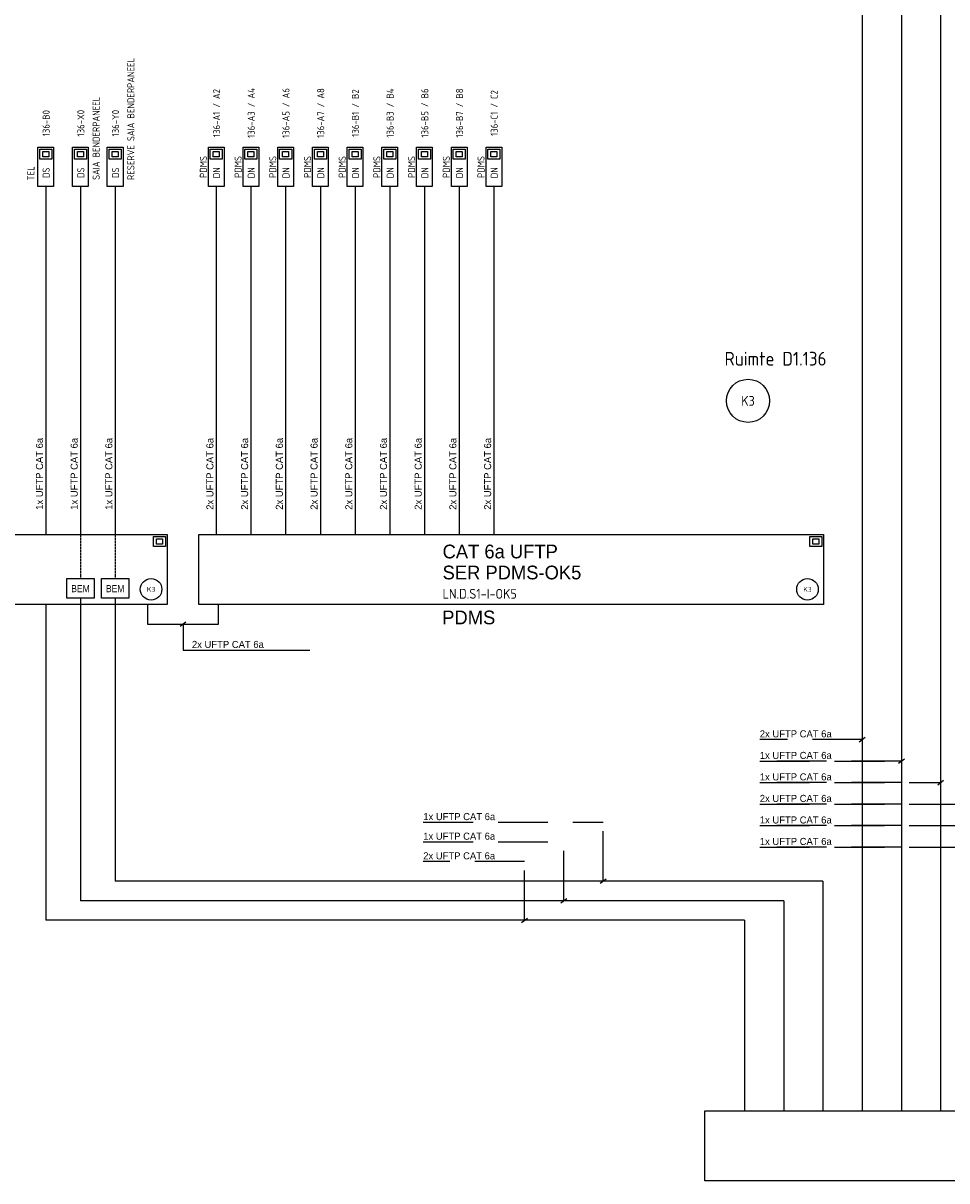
# Model space of a CAD drawing. Header units: millimetres. Extents: x -54 to 1704, y -342 to 469.
# Tile 2 of 17: x 77 to 313, y -336 to -41. Entities that reach past the tile are written whole.
import ezdxf
from ezdxf.enums import TextEntityAlignment as Align

# ---------------------------------------------------------------- set-up
doc = ezdxf.new("R2010")
doc.units = ezdxf.units.MM
doc.linetypes.add('DASHED', pattern=[19.05, 12.7, -6.35])
for name, color, linetype in [('AT$1A---_BIJSCHRIFT', 7, 'Continuous'), ('AT$1A---_TEKST', 2, 'Continuous'), ('E--L6100', 3, 'Continuous'), ('E--L6400', 3, 'Continuous'), ('EB6122--_ATTRIB', 2, 'Continuous'), ('EB6441--_ATTRIB', 2, 'Continuous'), ('EL6122--_AARD-NEN3134', 3, 'Continuous'), ('EL6441--_DN', 7, 'Continuous')]:
    doc.layers.add(name, color=color, linetype=linetype)
doc.styles.add('1_8', font='ISO.shx', dxfattribs={"height": 1.8})
doc.styles.add('2_5', font='iso.shx', dxfattribs={"height": 2.5})
doc.styles.add('GBB_ISOP', font='b-gbp3.shx')
doc.styles.add('NORATT', font='isocp.shx')
doc.styles.add('Normaal_staand', font='iso.shx')

# ---------------------------------------------------------------- blocks, each defined once
blk = doc.blocks.new('ES3134')
at = {"color": 0}
blk.add_circle((0, 0), 5.5, dxfattribs=at)
at = {"style": '1_8', "flags": 8}
blk.add_attdef('M_CODE', text='', height=1.8, dxfattribs=at).set_placement((0, 0), align=Align.MIDDLE_CENTER)
at = {"color": 0, "style": '2_5', "flags": 8}
blk.add_attdef('CODE', text='', height=2.5, dxfattribs=at).set_placement((0, 0), align=Align.MIDDLE)
blk = doc.blocks.new('DATA-LS3')
at = {"layer": 'E--L6400', "color": 2, "linetype": 'Continuous'}
blk.add_line((3.1, 0), (0, 0), dxfattribs=at)
for points in [[(13.1, -2), (3.1, -2), (3.1, 2), (13.1, 2)], [(12.63, 1.53), (12.63, -1.54), (10.01, -1.54), (10.01, 1.53)], [(11.98, 0.76), (11.98, -0.77), (10.67, -0.77), (10.67, 0.76)]]:
    blk.add_lwpolyline(points, close=True, dxfattribs=at)
at = {"style": 'NORATT'}
for tag, flags, p in [('CODE', 9, (8.06, 6.75)), ('M_CODE', 8, (8.06, 3.75))]:
    blk.add_attdef(tag, text='', height=1.8, dxfattribs=dict(at, flags=flags)).set_placement(p, align=Align.MIDDLE_CENTER)
for tag, flags, p in [('PANEEL', 9, (0, 3)), ('GRP', 8, (0, -5)), ('RUIMTE', 9, (0, -7.5))]:
    blk.add_attdef(tag, text='', height=1.8, dxfattribs=dict(at, flags=flags)).set_placement(p, align=Align.MIDDLE_LEFT)
at = {"color": 1, "style": 'NORATT'}
blk.add_attdef('DATACODE', text='', height=1.8, dxfattribs=at).set_placement((8.06, 3.75), align=Align.MIDDLE_CENTER)
blk.add_attdef('DATA-TST', text='', height=1.8, dxfattribs=at).set_placement((4.62, 0), align=Align.MIDDLE_LEFT)

msp = doc.modelspace()

# ---------------------------------------------------------------- linework, layer by layer
at = {"color": 1}
for p, q in [((311.11, -16.95), (311.11, -318.3)), ((301.11, -21.95), (301.11, -318.3)), ((291.11, -26.95), (291.11, -318.3)), ((91.86, -187.57), (91.86, -264.71)), ((100.71, -187.57), (100.71, -259.71)), ((83.02, -189.18), (83.02, -269.71)), ((117.26, -194.75), (118.76, -193.61)), ((290.36, -224.18), (291.87, -223.04)), ((300.36, -229.66), (301.87, -228.53)), ((310.36, -235.15), (311.87, -234.02)), ((281.11, -259.71), (100.71, -259.71)), ((224.32, -260.28), (225.83, -259.14)), ((281.11, -259.71), (281.11, -318.3)), ((271.11, -264.71), (91.86, -264.71)), ((214.32, -265.28), (215.83, -264.14)), ((271.11, -264.71), (271.11, -318.3)), ((261.11, -269.71), (83.02, -269.71)), ((204.32, -270.28), (205.83, -269.14)), ((261.11, -269.71), (261.11, -318.3))]:
    msp.add_line(p, q, dxfattribs=at)
at = {"color": 3}
for p, q in [((-54.12, -171.34), (113.98, -171.34)), ((113.98, -171.34), (113.98, -189.18)), ((113.98, -189.18), (-54.12, -189.18))]:
    msp.add_line(p, q, dxfattribs=at)
at = {"color": 1, "linetype": 'DASHED', "ltscale": 0.02}
for p, q in [((91.86, -171.34), (91.86, -182.57)), ((100.71, -171.34), (100.71, -182.57))]:
    msp.add_line(p, q, dxfattribs=at)
at = {"color": 1, "linetype": 'DASHED'}
for p, q in [((291.11, -223.61), (265.02, -223.61)), ((301.11, -229.1), (265.02, -229.1)), ((265.02, -229.1), (301.11, -229.1)), ((301.11, -234.58), (265.02, -234.58)), ((265.02, -234.58), (311.11, -234.58)), ((301.11, -240.07), (265.02, -240.07)), ((265.02, -240.07), (321.11, -240.07)), ((179.25, -244.71), (225.09, -244.71)), ((225.08, -259.71), (225.08, -244.71)), ((301.11, -245.56), (265.02, -245.56)), ((265.02, -245.56), (331.11, -245.56)), ((179.24, -249.71), (215.08, -249.71)), ((215.08, -264.71), (215.08, -249.71)), ((301.11, -251.04), (265.02, -251.04)), ((265.02, -251.04), (341.11, -251.04)), ((205.08, -254.71), (179.23, -254.71)), ((205.08, -269.71), (205.08, -254.71))]:
    msp.add_line(p, q, dxfattribs=at)
at = {"color": 3}
for points in [[(122.04, -171.34), (281.29, -171.34), (281.29, -189.18), (122.04, -189.18)], [(251.03, -318.3), (410.28, -318.3), (410.28, -336.14), (251.03, -336.14)]]:
    msp.add_lwpolyline(points, close=True, dxfattribs=at)
at = {"color": 1}
for points in [[(88.36, -182.57), (95.36, -182.57), (95.36, -187.57), (88.36, -187.57)], [(97.21, -182.57), (104.21, -182.57), (104.21, -187.57), (97.21, -187.57)]]:
    msp.add_lwpolyline(points, close=True, dxfattribs=at)
for points in [[(108.98, -189.18), (108.98, -194.18), (127.04, -194.18), (127.04, -189.18)], [(118.01, -194.18), (118.01, -200.81), (150.29, -200.81)]]:
    msp.add_lwpolyline(points, dxfattribs=at)
at = {"layer": 'E--L6100', "color": 1}
for points in [[(83.02, -85.69), (83.02, -171.34)], [(91.86, -85.69), (91.86, -171.34)], [(100.71, -85.69), (100.71, -171.34)], [(126.46, -85.69), (126.46, -171.34)], [(135.31, -85.69), (135.31, -171.34)], [(144.16, -85.69), (144.16, -171.34)], [(153.01, -85.69), (153.01, -171.34)], [(161.85, -85.69), (161.85, -171.34)], [(170.7, -85.69), (170.7, -171.34)], [(179.55, -85.69), (179.55, -171.34)], [(188.4, -85.69), (188.4, -171.34)], [(197.24, -85.69), (197.24, -171.34)]]:
    msp.add_lwpolyline(points, dxfattribs=at)
at = {"layer": 'E--L6400', "color": 2, "linetype": 'Continuous'}
for points in [[(110.45, -171.81), (113.52, -171.81), (113.52, -174.43), (110.45, -174.43)], [(111.22, -172.46), (112.75, -172.46), (112.75, -173.77), (111.22, -173.77)], [(277.77, -171.81), (280.83, -171.81), (280.83, -174.43), (277.77, -174.43)], [(278.53, -172.46), (280.06, -172.46), (280.06, -173.77), (278.53, -173.77)]]:
    msp.add_lwpolyline(points, close=True, dxfattribs=at)

# ---------------------------------------------------------------- block references
at = {"layer": 'EL6122--_AARD-NEN3134'}
ref = msp.add_blockref('ES3134', (262.02, -137.26), dxfattribs=at)
ref.add_attrib('CODE', 'K3', dxfattribs={"layer": 'EB6122--_ATTRIB', "color": 2, "height": 2.5, "style": 'NORATT', "flags": 8}).set_placement((262.02, -137.26), align=Align.MIDDLE)
ref = msp.add_blockref('ES3134', (109.86, -185.32), dxfattribs=dict(at, xscale=0.5, yscale=0.5, zscale=0.5))
ref.add_attrib('CODE', 'K3', dxfattribs={"layer": 'EB6122--_ATTRIB', "color": 2, "height": 1.25, "style": 'NORATT', "flags": 8}).set_placement((109.86, -185.32), align=Align.MIDDLE)
ref = msp.add_blockref('ES3134', (277.17, -185.32), dxfattribs=dict(at, xscale=0.5, yscale=0.5, zscale=0.5))
ref.add_attrib('CODE', 'K3', dxfattribs={"layer": 'EB6122--_ATTRIB', "color": 2, "height": 1.25, "style": 'NORATT', "flags": 8}).set_placement((277.17, -185.32), align=Align.MIDDLE)
at = {"layer": 'EL6441--_DN'}
ref = msp.add_blockref('DATA-LS3', (100.71, -85.69), dxfattribs=dict(at, rotation=90))
ref.add_attrib('DATACODE', '136-Y0', dxfattribs={"layer": 'EB6441--_ATTRIB', "color": 1, "height": 1.8, "rotation": 90, "style": 'NORATT'}).set_placement((100.8, -66.47), align=Align.MIDDLE_CENTER)
ref.add_attrib('DATA-TST', 'DS', dxfattribs={"layer": 'EB6441--_ATTRIB', "color": 1, "height": 1.8, "rotation": 90, "style": 'NORATT'}).set_placement((100.8, -79.11), align=Align.MIDDLE_CENTER)
ref.add_attrib('GRP', 'RESERVE SAIA BENDERPANEEL', dxfattribs={"layer": 'EB6441--_ATTRIB', "color": 1, "height": 1.8, "rotation": -270, "style": 'NORATT', "oblique": 360, "flags": 8}).set_placement((104.71, -80.94), align=Align.MIDDLE_LEFT)
ref = msp.add_blockref('DATA-LS3', (91.86, -85.69), dxfattribs=dict(at, rotation=90))
ref.add_attrib('DATACODE', '136-X0', dxfattribs={"layer": 'EB6441--_ATTRIB', "color": 1, "height": 1.8, "rotation": 90, "style": 'NORATT'}).set_placement((91.96, -66.47), align=Align.MIDDLE_CENTER)
ref.add_attrib('DATA-TST', 'DS', dxfattribs={"layer": 'EB6441--_ATTRIB', "color": 1, "height": 1.8, "rotation": 90, "style": 'NORATT'}).set_placement((91.96, -79.11), align=Align.MIDDLE_CENTER)
ref.add_attrib('GRP', 'SAIA BENDERPANEEL', dxfattribs={"layer": 'EB6441--_ATTRIB', "color": 1, "height": 1.8, "rotation": -270, "style": 'NORATT', "oblique": 360, "flags": 8}).set_placement((95.86, -80.94), align=Align.MIDDLE_LEFT)
ref = msp.add_blockref('DATA-LS3', (126.46, -85.69), dxfattribs=dict(at, rotation=90))
ref.add_attrib('DATACODE', '136-A1 / A2', dxfattribs={"layer": 'EB6441--_ATTRIB', "color": 1, "height": 1.8, "rotation": 90, "style": 'NORATT', "oblique": 360}).set_placement((126.56, -63.89), align=Align.MIDDLE_CENTER)
ref.add_attrib('DATA-TST', 'DN', dxfattribs={"layer": 'EB6441--_ATTRIB', "color": 1, "height": 1.8, "rotation": 90, "style": 'NORATT', "oblique": 360}).set_placement((126.56, -79.11), align=Align.MIDDLE_CENTER)
ref.add_attrib('M_CODE', 'PDMS', dxfattribs={"layer": 'EB6441--_ATTRIB', "color": 1, "height": 1.8, "rotation": 90, "style": 'NORATT', "flags": 8}).set_placement((123.19, -77.63), align=Align.MIDDLE_CENTER)
ref = msp.add_blockref('DATA-LS3', (135.31, -85.69), dxfattribs=dict(at, rotation=90))
ref.add_attrib('DATACODE', '136-A3 / A4', dxfattribs={"layer": 'EB6441--_ATTRIB', "color": 1, "height": 1.8, "rotation": 90, "style": 'NORATT', "oblique": 360}).set_placement((135.4, -63.89), align=Align.MIDDLE_CENTER)
ref.add_attrib('DATA-TST', 'DN', dxfattribs={"layer": 'EB6441--_ATTRIB', "color": 1, "height": 1.8, "rotation": 90, "style": 'NORATT', "oblique": 360}).set_placement((135.4, -79.11), align=Align.MIDDLE_CENTER)
ref.add_attrib('M_CODE', 'PDMS', dxfattribs={"layer": 'EB6441--_ATTRIB', "color": 1, "height": 1.8, "rotation": 90, "style": 'NORATT', "flags": 8}).set_placement((132.03, -77.63), align=Align.MIDDLE_CENTER)
ref = msp.add_blockref('DATA-LS3', (144.16, -85.69), dxfattribs=dict(at, rotation=90))
ref.add_attrib('DATACODE', '136-A5 / A6', dxfattribs={"layer": 'EB6441--_ATTRIB', "color": 1, "height": 1.8, "rotation": 90, "style": 'NORATT', "oblique": 360}).set_placement((144.25, -63.89), align=Align.MIDDLE_CENTER)
ref.add_attrib('DATA-TST', 'DN', dxfattribs={"layer": 'EB6441--_ATTRIB', "color": 1, "height": 1.8, "rotation": 90, "style": 'NORATT', "oblique": 360}).set_placement((144.25, -79.11), align=Align.MIDDLE_CENTER)
ref.add_attrib('M_CODE', 'PDMS', dxfattribs={"layer": 'EB6441--_ATTRIB', "color": 1, "height": 1.8, "rotation": 90, "style": 'NORATT', "flags": 8}).set_placement((140.88, -77.63), align=Align.MIDDLE_CENTER)
ref = msp.add_blockref('DATA-LS3', (153.01, -85.69), dxfattribs=dict(at, rotation=90))
ref.add_attrib('DATACODE', '136-A7 / A8', dxfattribs={"layer": 'EB6441--_ATTRIB', "color": 1, "height": 1.8, "rotation": 90, "style": 'NORATT', "oblique": 360}).set_placement((153.1, -63.89), align=Align.MIDDLE_CENTER)
ref.add_attrib('DATA-TST', 'DN', dxfattribs={"layer": 'EB6441--_ATTRIB', "color": 1, "height": 1.8, "rotation": 90, "style": 'NORATT', "oblique": 360}).set_placement((153.1, -79.11), align=Align.MIDDLE_CENTER)
ref.add_attrib('M_CODE', 'PDMS', dxfattribs={"layer": 'EB6441--_ATTRIB', "color": 1, "height": 1.8, "rotation": 90, "style": 'NORATT', "flags": 8}).set_placement((149.73, -77.63), align=Align.MIDDLE_CENTER)
ref = msp.add_blockref('DATA-LS3', (161.85, -85.69), dxfattribs=dict(at, rotation=90))
ref.add_attrib('DATACODE', '136-B1 / B2', dxfattribs={"layer": 'EB6441--_ATTRIB', "color": 1, "height": 1.8, "rotation": 90, "style": 'NORATT', "oblique": 360}).set_placement((161.95, -63.89), align=Align.MIDDLE_CENTER)
ref.add_attrib('DATA-TST', 'DN', dxfattribs={"layer": 'EB6441--_ATTRIB', "color": 1, "height": 1.8, "rotation": 90, "style": 'NORATT', "oblique": 360}).set_placement((161.95, -79.11), align=Align.MIDDLE_CENTER)
ref.add_attrib('M_CODE', 'PDMS', dxfattribs={"layer": 'EB6441--_ATTRIB', "color": 1, "height": 1.8, "rotation": 90, "style": 'NORATT', "flags": 8}).set_placement((158.58, -77.63), align=Align.MIDDLE_CENTER)
ref = msp.add_blockref('DATA-LS3', (170.7, -85.69), dxfattribs=dict(at, rotation=90))
ref.add_attrib('DATACODE', '136-B3 / B4', dxfattribs={"layer": 'EB6441--_ATTRIB', "color": 1, "height": 1.8, "rotation": 90, "style": 'NORATT', "oblique": 360}).set_placement((170.79, -63.89), align=Align.MIDDLE_CENTER)
ref.add_attrib('DATA-TST', 'DN', dxfattribs={"layer": 'EB6441--_ATTRIB', "color": 1, "height": 1.8, "rotation": 90, "style": 'NORATT', "oblique": 360}).set_placement((170.79, -79.11), align=Align.MIDDLE_CENTER)
ref.add_attrib('M_CODE', 'PDMS', dxfattribs={"layer": 'EB6441--_ATTRIB', "color": 1, "height": 1.8, "rotation": 90, "style": 'NORATT', "flags": 8}).set_placement((167.42, -77.63), align=Align.MIDDLE_CENTER)
ref = msp.add_blockref('DATA-LS3', (179.55, -85.69), dxfattribs=dict(at, rotation=90))
ref.add_attrib('DATACODE', '136-B5 / B6', dxfattribs={"layer": 'EB6441--_ATTRIB', "color": 1, "height": 1.8, "rotation": 90, "style": 'NORATT', "oblique": 360}).set_placement((179.64, -63.89), align=Align.MIDDLE_CENTER)
ref.add_attrib('DATA-TST', 'DN', dxfattribs={"layer": 'EB6441--_ATTRIB', "color": 1, "height": 1.8, "rotation": 90, "style": 'NORATT', "oblique": 360}).set_placement((179.64, -79.11), align=Align.MIDDLE_CENTER)
ref.add_attrib('M_CODE', 'PDMS', dxfattribs={"layer": 'EB6441--_ATTRIB', "color": 1, "height": 1.8, "rotation": 90, "style": 'NORATT', "flags": 8}).set_placement((176.27, -77.63), align=Align.MIDDLE_CENTER)
ref = msp.add_blockref('DATA-LS3', (188.4, -85.69), dxfattribs=dict(at, rotation=90))
ref.add_attrib('DATACODE', '136-B7 / B8', dxfattribs={"layer": 'EB6441--_ATTRIB', "color": 1, "height": 1.8, "rotation": 90, "style": 'NORATT', "oblique": 360}).set_placement((188.49, -63.89), align=Align.MIDDLE_CENTER)
ref.add_attrib('DATA-TST', 'DN', dxfattribs={"layer": 'EB6441--_ATTRIB', "color": 1, "height": 1.8, "rotation": 90, "style": 'NORATT', "oblique": 360}).set_placement((188.49, -79.11), align=Align.MIDDLE_CENTER)
ref.add_attrib('M_CODE', 'PDMS', dxfattribs={"layer": 'EB6441--_ATTRIB', "color": 1, "height": 1.8, "rotation": 90, "style": 'NORATT', "flags": 8}).set_placement((185.12, -77.63), align=Align.MIDDLE_CENTER)
ref = msp.add_blockref('DATA-LS3', (197.24, -85.69), dxfattribs=dict(at, rotation=90))
ref.add_attrib('DATACODE', '136-C1 / C2', dxfattribs={"layer": 'EB6441--_ATTRIB', "color": 1, "height": 1.8, "rotation": 90, "style": 'NORATT', "oblique": 360}).set_placement((197.34, -63.89), align=Align.MIDDLE_CENTER)
ref.add_attrib('DATA-TST', 'DN', dxfattribs={"layer": 'EB6441--_ATTRIB', "color": 1, "height": 1.8, "rotation": 90, "style": 'NORATT', "oblique": 360}).set_placement((197.34, -79.11), align=Align.MIDDLE_CENTER)
ref.add_attrib('M_CODE', 'PDMS', dxfattribs={"layer": 'EB6441--_ATTRIB', "color": 1, "height": 1.8, "rotation": 90, "style": 'NORATT', "flags": 8}).set_placement((193.96, -77.63), align=Align.MIDDLE_CENTER)
ref = msp.add_blockref('DATA-LS3', (83.02, -85.69), dxfattribs=dict(at, rotation=90))
ref.add_attrib('DATACODE', '136-B0', dxfattribs={"layer": 'EB6441--_ATTRIB', "color": 1, "height": 1.8, "rotation": 90, "style": 'NORATT'}).set_placement((83.11, -66.47), align=Align.MIDDLE_CENTER)
ref.add_attrib('DATA-TST', 'DS', dxfattribs={"layer": 'EB6441--_ATTRIB', "color": 1, "height": 1.8, "rotation": 90, "style": 'NORATT'}).set_placement((83.11, -79.11), align=Align.MIDDLE_CENTER)
ref.add_attrib('GRP', 'TEL', dxfattribs={"layer": 'EB6441--_ATTRIB', "color": 1, "height": 1.8, "rotation": -270, "style": 'NORATT', "oblique": 360, "flags": 8}).set_placement((79.25, -81.05), align=Align.MIDDLE_LEFT)

# ---------------------------------------------------------------- texts
at = {"layer": 'AT$1A---_BIJSCHRIFT', "color": 2, "style": 'Normaal_staand'}
for s, height, p in [('Ruimte D1.136', 3.5, (256.03, -126.52)), ('LN.D.S1-I-OK5', 2.5, (184.17, -186.46))]:
    msp.add_text(s, height=height, dxfattribs=at).set_placement(p, align=Align.MIDDLE_LEFT)
at = {"layer": 'AT$1A---_TEKST', "style": 'GBB_ISOP'}
for s, p in [('1x UFTP CAT 6a', (82.85, -165.04)), ('1x UFTP CAT 6a', (91.7, -165.04)), ('1x UFTP CAT 6a', (100.54, -165.04)), ('2x UFTP CAT 6a', (126.3, -165.04)), ('2x UFTP CAT 6a', (135.14, -165.04)), ('2x UFTP CAT 6a', (143.99, -165.04)), ('2x UFTP CAT 6a', (152.84, -165.04)), ('2x UFTP CAT 6a', (161.69, -165.04)), ('2x UFTP CAT 6a', (170.53, -165.04)), ('2x UFTP CAT 6a', (179.38, -165.04)), ('2x UFTP CAT 6a', (188.23, -165.04)), ('2x UFTP CAT 6a', (197.08, -165.04))]:
    msp.add_text(s, height=1.8, rotation=90, dxfattribs=at).set_placement(p, align=Align.BOTTOM_LEFT)
at = {"layer": 'AT$1A---_TEKST', "color": 3, "style": 'GBB_ISOP'}
for s, p in [('CAT 6a UFTP', (184.16, -175.68)), ('SER PDMS-OK5', (184.16, -181.03))]:
    msp.add_text(s, height=3.5, dxfattribs=at).set_placement(p, align=Align.MIDDLE_LEFT)
at = {"layer": 'AT$1A---_TEKST', "style": 'GBB_ISOP', "width": 0.9}
for p in [(91.87, -186.59), (100.72, -186.59)]:
    msp.add_text('BEM', height=1.8, dxfattribs=at).set_placement(p, align=Align.BOTTOM_CENTER)
at = {"layer": 'AT$1A---_TEKST', "color": 3, "style": 'GBB_ISOP'}
msp.add_text('PDMS', height=3.5, dxfattribs=at).set_placement((190.83, -192.49), align=Align.MIDDLE)
at = {"layer": 'AT$1A---_TEKST', "style": 'GBB_ISOP'}
for s, p in [('2x UFTP CAT 6a', (120.28, -200.81)), ('2x UFTP CAT 6a', (265.02, -223.61)), ('1x UFTP CAT 6a', (265.02, -229.1)), ('1x UFTP CAT 6a', (265.02, -234.58)), ('2x UFTP CAT 6a', (265.02, -240.07)), ('1x UFTP CAT 6a', (179.25, -244.71)), ('1x UFTP CAT 6a', (265.02, -245.56)), ('1x UFTP CAT 6a', (179.24, -249.71)), ('1x UFTP CAT 6a', (265.02, -251.04)), ('2x UFTP CAT 6a', (179.23, -254.71))]:
    msp.add_text(s, height=1.8, dxfattribs=at).set_placement(p, align=Align.BOTTOM_LEFT)

doc.saveas('drawing.dxf')
